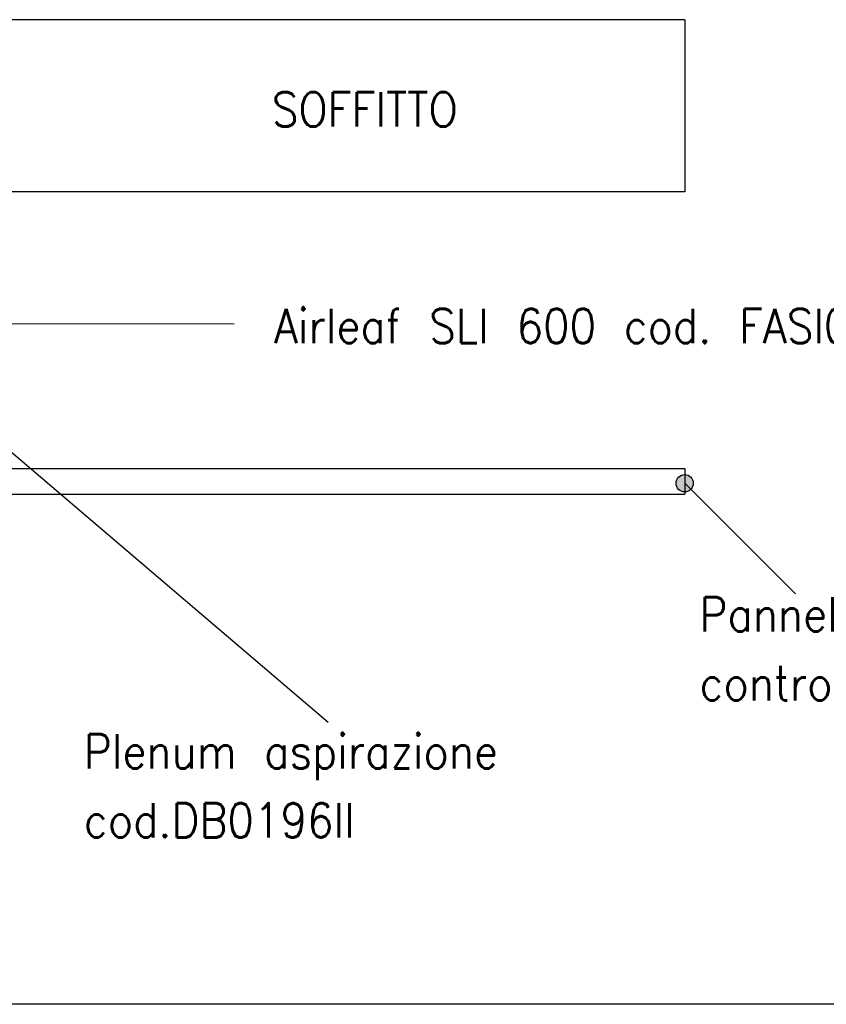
# Model space of a CAD drawing. Header units: inches. Extents: x -7205 to -1528, y -2875 to 5222.
# Tile 63 of 104: x -5785 to -5316, y 2627 to 3200. Entities that reach past the tile are written whole.
import ezdxf

# ---------------------------------------------------------------- set-up
doc = ezdxf.new("R2010")
doc.units = ezdxf.units.IN
doc.layers.add('1', color=7, linetype='Continuous')
doc.styles.add('CONVERTER_11', font='txt.shx', dxfattribs={"width": 0.9})
doc.dimstyles.get("Standard").update_dxf_attribs({"dimtxt": 0.18, "dimasz": 0.18, "dimexe": 0.18, "dimexo": 0.0625, "dimgap": 0.09, "dimtad": 0, "dimtih": 1, "dimtoh": 1, "dimdec": 4, "dimzin": 0, "dimdsep": 46, "dimtxsty": 'Standard', "dimcen": 0.09, "dimadec": 0, "dimazin": 0, "dimtfac": 1, "dimtdec": 4, "dimtofl": 0, "dimtmove": 0, "dimatfit": 3, "dimfxl": 1, "dimtolj": 1, "dimtzin": 0, "dimarcsym": 0})

msp = doc.modelspace()

# ---------------------------------------------------------------- hatches: boundary and pattern name
at = {"layer": '1'}
h = msp.add_hatch(color=7, dxfattribs=at)
edge = h.paths.add_edge_path()
edge.add_arc((-5398.2, 2930.22), 5, 0, 360)

# ---------------------------------------------------------------- linework, layer by layer
at = {"color": 7, "linetype": 'Continuous'}
for p, q in [((-5688.25, 3199.58), (-5835.53, 3199.58)), ((-5613.94, 3199.58), (-5688.25, 3199.58)), ((-5521.89, 3199.58), (-5613.94, 3199.58)), ((-5398.2, 3199.58), (-5521.89, 3199.58)), ((-5398.2, 3199.58), (-5398.2, 3099.58)), ((-5688.25, 3099.58), (-5833.5, 3099.58)), ((-5613.94, 3099.58), (-5688.25, 3099.58)), ((-5521.89, 3099.58), (-5613.94, 3099.58)), ((-5398.2, 3099.58), (-5521.89, 3099.58)), ((-5998.2, 2938.88), (-5398.2, 2938.88)), ((-5398.2, 2938.88), (-5398.2, 2923.88)), ((-5797.1, 2923.88), (-5398.2, 2923.88))]:
    msp.add_line(p, q, dxfattribs=at)
at = {"layer": '1', "color": 7, "linetype": 'Continuous'}
msp.add_line((-1528.48, 2627.45), (-7205.42, 2627.45), dxfattribs=at)
at = {"layer": '1', "color": 7}
msp.add_circle((-5398.2, 2930.22), 5, dxfattribs=at)

# ---------------------------------------------------------------- texts
at = {"layer": '1', "color": 1, "style": 'CONVERTER_11', "width": 0.9}
for s, p in [('SOFFITTO', (-5638.06, 3137.46)), ('Airleaf SLI 600 cod. FASI06O01II', (-5636.79, 3011.61))]:
    msp.add_text(s, height=20, dxfattribs=at).set_placement(p)
at = {"layer": '1', "color": 1, "char_height": 20, "attachment_point": 7, "line_spacing_factor": 1.20048, "style": 'CONVERTER_11'}
for s, insert in [('Pannello\\Pcontrosoffitto', (-5389.52, 2804.04)), ('Plenum aspirazione\\Pcod.DB0196II', (-5747.23, 2724.39))]:
    msp.add_mtext(s, dxfattribs=dict(at, insert=insert))

# ---------------------------------------------------------------- leaders
at = {"layer": '1', "color": 7, "linetype": 'Continuous', "has_arrowhead": 0}
for points in [[(-5817.2, 3022.97), (-5660.04, 3022.88)], [(-5817.1, 2971.93), (-5605.29, 2791.3)], [(-5398.2, 2930.22), (-5333.8, 2865.95)]]:
    msp.add_leader(points, dimstyle='Standard', dxfattribs=at)

doc.saveas('drawing.dxf')
